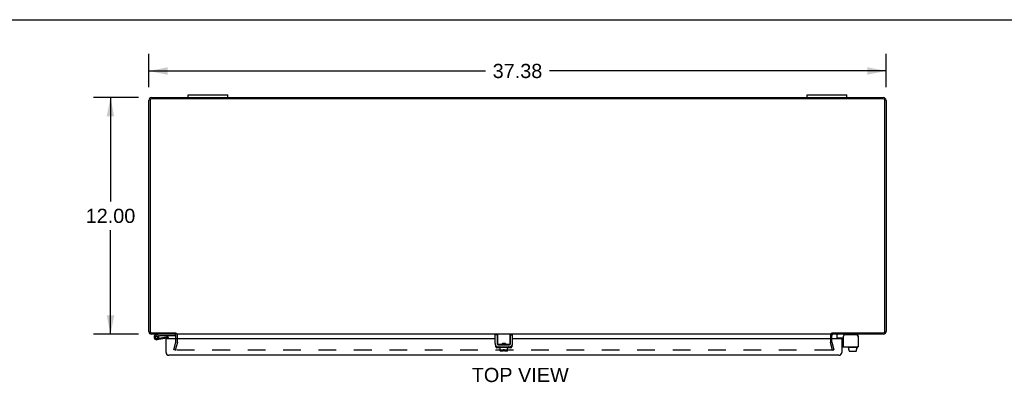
# Model space of a CAD drawing. Header units: inches. Extents: x 0 to 163, y 0 to 106.
# Tile 6 of 8: x 32 to 82, y 87 to 106. Entities that reach past the tile are written whole.
import ezdxf

# ---------------------------------------------------------------- set-up
doc = ezdxf.new("R2010")
doc.units = ezdxf.units.IN
doc.header["$LTSCALE"] = 8.976
doc.header["$MEASUREMENT"] = 0
doc.linetypes.add('HIDDEN', pattern=[0.2, 0.1, -0.1])
doc.layers.get('0').update_dxf_attribs({"linetype": 'CONTINUOUS'})
for name, color, linetype in [('DEFAULT_2', 8, 'HIDDEN'), ('DIMENSIONS', 7, 'CONTINUOUS'), ('DOOR_ASSEMBLY', 7, 'CONTINUOUS')]:
    doc.layers.add(name, color=color, linetype=linetype)
doc.styles.get("Standard").update_dxf_attribs({"font": 'arial.ttf'})
doc.dimstyles.new('DIMSTYLE_1', dxfattribs={"dimtxt": 0.72, "dimasz": 0.96, "dimexe": 0.09, "dimexo": 0.07, "dimgap": 0.0375, "dimtad": 0, "dimtih": 1, "dimtoh": 1, "dimzin": 4, "dimdsep": 46, "dimtxsty": 'Standard', "dimblk": '_FILLED', "dimblk1": '_FILLED', "dimblk2": '_FILLED', "dimcen": 0.09, "dimazin": 1, "dimtfac": 1, "dimtdec": 3, "dimtofl": 0, "dimtmove": 0, "dimatfit": 3, "dimldrblk": '_FILLED', "dimfxl": 0, "dimtolj": 1, "dimtzin": 4, "dimarcsym": 0})

# ---------------------------------------------------------------- blocks, each defined once
blk = doc.blocks.new('_FILLED')
at = {"color": 0, "linetype": 'ByBlock'}
blk.add_solid([(0, 0), (-1, 0.2), (-1, -0.2)], dxfattribs=at)
blk = doc.blocks.new('*D1')
at = {"layer": 'DIMENSIONS', "color": 2, "linetype": 'Continuous'}
for p, q in [((38.235, 102.181), (38.235, 103.864)), ((75.61, 102.181), (75.61, 103.864)), ((38.235, 103), (55.305, 103)), ((75.61, 103), (58.541, 103))]:
    blk.add_line(p, q, dxfattribs=at)
at = {"layer": 'DIMENSIONS', "color": 2, "linetype": 'Continuous', "xscale": 0.96, "yscale": 0.96, "zscale": 0.96, "rotation": 180}
blk.add_blockref('_FILLED', (38.235, 103), dxfattribs=at)
at = {"layer": 'DIMENSIONS', "color": 2, "linetype": 'Continuous', "xscale": 0.96, "yscale": 0.96, "zscale": 0.96}
blk.add_blockref('_FILLED', (75.61, 103), dxfattribs=at)
at = {"layer": 'DIMENSIONS', "color": 2, "linetype": 'Continuous', "insert": (56.923, 103.36), "char_height": 0.72, "width": 2.51599, "attachment_point": 2, "line_spacing_factor": 0.9}
blk.add_mtext('37.38', dxfattribs=at)
blk = doc.blocks.new('*D2')
at = {"layer": 'DIMENSIONS', "color": 2, "linetype": 'Continuous'}
for p, q in [((37.708, 101.654), (35.428, 101.654)), ((36.292, 101.654), (36.292, 96.374)), ((36.292, 89.654), (36.292, 94.934)), ((37.708, 89.654), (35.428, 89.654))]:
    blk.add_line(p, q, dxfattribs=at)
at = {"layer": 'DIMENSIONS', "color": 2, "linetype": 'Continuous', "xscale": 0.96, "yscale": 0.96, "zscale": 0.96}
for p, rotation in [((36.292, 101.654), 90), ((36.292, 89.654), 270)]:
    blk.add_blockref('_FILLED', p, dxfattribs=dict(at, rotation=rotation))
at = {"layer": 'DIMENSIONS', "color": 2, "linetype": 'Continuous', "insert": (36.292, 96.014), "char_height": 0.72, "width": 2.51599, "attachment_point": 2, "line_spacing_factor": 0.9}
blk.add_mtext('12.00', dxfattribs=at)

msp = doc.modelspace()

# ---------------------------------------------------------------- linework, layer by layer
at = {"color": 7, "linetype": 'Continuous'}
for p, q in [((0, 105.6), (163.2, 105.6)), ((40.235, 101.654), (40.235, 101.789)), ((40.235, 101.789), (42.235, 101.789)), ((42.235, 101.654), (42.235, 101.789)), ((71.61, 101.789), (73.61, 101.789)), ((71.61, 101.654), (71.61, 101.789)), ((73.61, 101.654), (73.61, 101.789)), ((39.61, 89.715), (39.61, 89.654)), ((55.888, 89.621), (55.784, 89.621)), ((55.888, 89.621), (55.888, 89.181)), ((55.918, 89.135), (55.918, 89.654)), ((56.535, 89.582), (56.533, 89.574)), ((56.543, 89.654), (56.543, 89.135)), ((56.573, 89.621), (56.677, 89.621)), ((56.573, 89.181), (56.573, 89.621)), ((73.121, 89.477), (73.121, 89.614)), ((73.131, 89.467), (73.446, 89.467)), ((74.184, 89.574), (74.184, 89.561)), ((55.916, 89.017), (55.916, 89.02)), ((56.113, 89.125), (55.928, 89.125)), ((55.948, 89.121), (56.513, 89.121)), ((55.977, 88.987), (55.977, 89.007)), ((56.474, 88.977), (55.987, 88.977)), ((56.05, 88.812), (56.05, 88.977)), ((56.119, 89.125), (56.111, 89.121)), ((56.138, 89.185), (56.323, 89.185)), ((56.138, 89.185), (56.138, 89.135)), ((56.138, 89.148), (56.147, 89.142)), ((56.149, 89.143), (56.138, 89.136)), ((56.206, 89.128), (56.185, 89.127)), ((56.207, 89.178), (56.186, 89.177)), ((56.196, 88.87), (56.264, 88.87)), ((56.196, 88.802), (56.196, 88.87)), ((56.218, 89.153), (56.202, 89.152)), ((56.26, 89.131), (56.206, 89.128)), ((56.25, 89.181), (56.207, 89.178)), ((56.242, 89.156), (56.218, 89.153)), ((56.258, 89.157), (56.242, 89.156)), ((56.271, 89.182), (56.25, 89.181)), ((56.281, 89.133), (56.26, 89.131)), ((56.264, 88.802), (56.264, 88.87)), ((56.311, 89.166), (56.323, 89.173)), ((56.323, 89.161), (56.313, 89.167)), ((56.32, 89.121), (56.331, 89.128)), ((56.323, 89.185), (56.323, 89.135)), ((56.533, 89.125), (56.347, 89.125)), ((56.42, 88.812), (56.42, 88.977)), ((56.484, 88.987), (56.484, 89.007)), ((56.544, 89.017), (56.544, 89.02)), ((73.36, 89.121), (73.446, 89.121)), ((73.664, 88.987), (73.664, 89.007)), ((74.161, 88.977), (73.674, 88.977)), ((73.717, 88.87), (73.717, 88.977)), ((73.717, 88.87), (73.733, 88.87)), ((73.732, 88.812), (73.732, 88.87)), ((73.733, 88.812), (73.733, 88.87)), ((74.126, 88.87), (74.109, 88.87)), ((74.109, 88.812), (74.109, 88.87)), ((74.11, 88.812), (74.11, 88.87)), ((74.126, 88.87), (74.126, 88.977)), ((74.171, 88.987), (74.171, 89.007)), ((56.196, 88.802), (56.06, 88.802)), ((56.41, 88.802), (56.264, 88.802)), ((73.743, 88.802), (74.098, 88.802))]:
    msp.add_line(p, q, dxfattribs=at)
at = {"color": 3, "linetype": 'Continuous'}
for p, q in [((38.235, 89.799), (38.235, 101.509)), ((38.298, 101.511), (38.298, 89.797)), ((75.467, 101.591), (38.378, 101.591)), ((38.38, 101.654), (75.465, 101.654)), ((75.547, 89.797), (75.547, 101.511)), ((75.61, 101.509), (75.61, 89.799)), ((38.378, 89.717), (39.607, 89.717)), ((39.61, 89.654), (38.38, 89.654)), ((39.61, 89.411), (39.61, 89.584)), ((72.833, 89.654), (39.637, 89.654)), ((39.685, 89.411), (39.685, 89.584)), ((55.784, 89.181), (55.784, 89.621)), ((56.677, 89.181), (56.677, 89.621)), ((72.785, 89.584), (72.785, 89.411)), ((75.465, 89.654), (72.86, 89.654)), ((72.86, 89.411), (72.86, 89.584)), ((72.863, 89.717), (75.467, 89.717)), ((73.446, 89.017), (73.446, 89.561)), ((74.124, 89.621), (73.506, 89.621)), ((74.184, 89.561), (74.184, 89.017)), ((55.916, 89.017), (56.544, 89.017)), ((73.36, 89.017), (74.184, 89.017))]:
    msp.add_line(p, q, dxfattribs=at)
at = {"color": 7, "linetype": 'Continuous'}
for points in [[(55.928, 89.574), (55.925, 89.582), (55.924, 89.585), (55.923, 89.588), (55.922, 89.591), (55.921, 89.594), (55.92, 89.597), (55.919, 89.6), (55.919, 89.602), (55.918, 89.605), (55.918, 89.607), (55.918, 89.609), (55.918, 89.611), (55.918, 89.613)], [(56.543, 89.613), (56.542, 89.611), (56.542, 89.609), (56.542, 89.607), (56.542, 89.605), (56.541, 89.602), (56.541, 89.6), (56.54, 89.597), (56.539, 89.594), (56.538, 89.591), (56.537, 89.588), (56.536, 89.585), (56.535, 89.582)], [(56.113, 89.125), (56.114, 89.125), (56.116, 89.125), (56.118, 89.125), (56.119, 89.125), (56.121, 89.126), (56.122, 89.126), (56.124, 89.126), (56.125, 89.126), (56.126, 89.127), (56.127, 89.127), (56.128, 89.127), (56.13, 89.128), (56.131, 89.128), (56.132, 89.129), (56.132, 89.129), (56.133, 89.13), (56.134, 89.13), (56.135, 89.131), (56.136, 89.131), (56.136, 89.132), (56.137, 89.133), (56.137, 89.133), (56.137, 89.134), (56.138, 89.135)], [(56.185, 89.127), (56.175, 89.126), (56.166, 89.125), (56.157, 89.124), (56.148, 89.124), (56.14, 89.123), (56.133, 89.122), (56.127, 89.122), (56.121, 89.121), (56.121, 89.121)], [(56.186, 89.177), (56.175, 89.176), (56.166, 89.175), (56.156, 89.174), (56.148, 89.174), (56.14, 89.173), (56.138, 89.173)], [(56.202, 89.152), (56.194, 89.151), (56.187, 89.15), (56.181, 89.149), (56.174, 89.148), (56.169, 89.148), (56.164, 89.147), (56.159, 89.146), (56.156, 89.145), (56.153, 89.145), (56.15, 89.144), (56.149, 89.143)], [(56.311, 89.166), (56.31, 89.165), (56.307, 89.164), (56.304, 89.164), (56.301, 89.163), (56.296, 89.162), (56.291, 89.161), (56.285, 89.16), (56.279, 89.16), (56.272, 89.159), (56.265, 89.158), (56.258, 89.157)], [(56.31, 89.185), (56.309, 89.185), (56.3, 89.184), (56.291, 89.183), (56.281, 89.183), (56.271, 89.182)], [(56.322, 89.136), (56.317, 89.136), (56.308, 89.135), (56.3, 89.134), (56.29, 89.133), (56.281, 89.133)], [(56.323, 89.135), (56.323, 89.134), (56.323, 89.133), (56.323, 89.133), (56.324, 89.132), (56.324, 89.131), (56.325, 89.131), (56.326, 89.13), (56.327, 89.13), (56.327, 89.129), (56.328, 89.129), (56.329, 89.128), (56.33, 89.128), (56.331, 89.128), (56.333, 89.127), (56.334, 89.127), (56.335, 89.126), (56.336, 89.126), (56.338, 89.126), (56.339, 89.126), (56.341, 89.125), (56.342, 89.125), (56.344, 89.125), (56.346, 89.125), (56.347, 89.125)]]:
    msp.add_lwpolyline(points, dxfattribs=at)
at = {"color": 3, "linetype": 'Continuous'}
for centre, radius, start, end in [((38.38, 101.509), 0.145, 90, 180), ((38.378, 101.511), 0.08, 90, 180), ((75.465, 101.509), 0.145, 0, 90), ((75.467, 101.511), 0.08, 0, 90), ((38.38, 89.799), 0.145, 180, 270), ((38.378, 89.797), 0.08, 180, 270), ((39.54, 89.584), 0.07, 0, 86.7683), ((72.93, 89.584), 0.07, 93.2317, 180), ((73.506, 89.561), 0.06, 90, 180), ((74.124, 89.561), 0.06, 0, 90), ((75.465, 89.799), 0.145, 270, 360), ((75.467, 89.797), 0.08, 270, 360), ((55.948, 89.181), 0.164, 180, 270), ((56.513, 89.181), 0.164, 270, 360)]:
    msp.add_arc(centre, radius, start, end, dxfattribs=at)
at = {"color": 7, "linetype": 'Continuous'}
for centre, radius, start, end in [((39.54, 89.584), 0.145, 48.0008, 51.2451), ((39.54, 89.584), 0.145, 0, 23.8852), ((72.93, 89.584), 0.145, 156.1148, 180), ((72.93, 89.584), 0.145, 128.7549, 131.9992), ((73.161, 89.614), 0.04, 90, 180), ((73.131, 89.477), 0.01, 180, 270), ((74.104, 89.574), 0.08, 0, 90), ((55.948, 89.181), 0.06, 180, 270), ((55.928, 89.135), 0.01, 180, 234.8477), ((55.987, 89.007), 0.01, 90, 180), ((55.987, 88.987), 0.01, 180, 270), ((56.474, 89.007), 0.01, 0, 90), ((56.474, 88.987), 0.01, 270, 360), ((56.513, 89.181), 0.06, 270, 360), ((56.533, 89.135), 0.01, 304.8438, 360), ((73.674, 89.007), 0.01, 90, 180), ((73.674, 88.987), 0.01, 180, 270), ((74.161, 89.007), 0.01, 0, 90), ((74.161, 88.987), 0.01, 270, 360), ((56.06, 88.812), 0.01, 180, 270), ((56.41, 88.812), 0.01, 270, 360)]:
    msp.add_arc(centre, radius, start, end, dxfattribs=at)
for centre, major_axis, ratio, start_param, end_param in [((73.743, 88.812), (-0.0111, 0), 0.898834, 6.283185, 7.853982), ((73.744, 88.812), (0.0112, 0), 0.889134, -3.141593, -1.570796), ((74.097, 88.812), (0.0114, 0), 0.875492, -1.570796, 0), ((74.098, 88.812), (-0.0113, 0), 0.88616, 7.853982, 9.424778)]:
    msp.add_ellipse(centre, major_axis=major_axis, ratio=ratio, start_param=start_param, end_param=end_param, dxfattribs=at)
at = {"layer": 'DEFAULT_2', "color": 8, "linetype": 'HIDDEN'}
for p, q in [((39.61, 89.256), (39.61, 89.411)), ((39.685, 89.256), (39.685, 89.411)), ((72.785, 89.411), (72.785, 89.256)), ((72.86, 89.256), (72.86, 89.411)), ((39.506, 88.861), (39.609, 89.246)), ((39.578, 88.842), (39.506, 88.861)), ((39.681, 89.226), (39.578, 88.842)), ((72.869, 88.842), (39.601, 88.842)), ((72.892, 88.842), (72.789, 89.226)), ((72.861, 89.246), (72.964, 88.861)), ((72.884, 88.856), (72.884, 88.856)), ((72.892, 88.842), (72.964, 88.861))]:
    msp.add_line(p, q, dxfattribs=at)
for points in [[(39.587, 88.86), (39.586, 88.859), (39.586, 88.857), (39.586, 88.856)], [(39.586, 88.856), (39.586, 88.856), (39.586, 88.854), (39.587, 88.853), (39.587, 88.851), (39.588, 88.85), (39.588, 88.849), (39.589, 88.848), (39.59, 88.846), (39.591, 88.845), (39.593, 88.845), (39.594, 88.844), (39.595, 88.843)], [(39.601, 88.842), (39.6, 88.842), (39.598, 88.842), (39.597, 88.843), (39.595, 88.843)], [(72.882, 88.85), (72.882, 88.849), (72.881, 88.848), (72.88, 88.846), (72.879, 88.845), (72.877, 88.845), (72.876, 88.844), (72.875, 88.843), (72.873, 88.843), (72.872, 88.842), (72.87, 88.842), (72.869, 88.842)], [(72.884, 88.856), (72.884, 88.854), (72.883, 88.853), (72.883, 88.851), (72.882, 88.85)], [(72.883, 88.86), (72.884, 88.859), (72.884, 88.857), (72.884, 88.856)]]:
    msp.add_lwpolyline(points, dxfattribs=at)
for centre, radius, start, end in [((39.54, 89.584), 0.145, 23.8852, 48.0008), ((72.93, 89.584), 0.145, 131.9992, 156.1148), ((39.57, 89.256), 0.04, 345, 360), ((39.57, 89.256), 0.115, 345, 360), ((72.9, 89.256), 0.115, 180, 195), ((72.9, 89.256), 0.04, 180, 195)]:
    msp.add_arc(centre, radius, start, end, dxfattribs=at)
at = {"layer": 'DOOR_ASSEMBLY', "color": 7, "linetype": 'Continuous'}
for p, q in [((38.783, 89.654), (38.601, 89.622)), ((38.612, 89.564), (38.783, 89.594)), ((38.634, 89.435), (38.645, 89.437)), ((38.648, 89.377), (39.15, 89.465)), ((38.725, 89.572), (38.677, 89.538)), ((38.683, 89.471), (38.682, 89.471)), ((38.739, 89.454), (39.139, 89.524)), ((38.783, 89.594), (39.583, 89.594)), ((38.816, 89.467), (38.827, 89.408)), ((39.049, 89.59), (39.049, 89.594)), ((39.049, 89.59), (39.305, 89.59)), ((39.126, 89.411), (39.11, 89.411)), ((39.185, 89.411), (39.185, 89.436)), ((39.245, 89.436), (39.245, 89.411)), ((39.305, 89.59), (39.305, 89.594)), ((39.583, 89.594), (39.583, 89.64)), ((73.344, 89.411), (73.36, 89.411))]:
    msp.add_line(p, q, dxfattribs=at)
at = {"layer": 'DOOR_ASSEMBLY', "color": 3, "linetype": 'Continuous'}
for p, q in [((39.11, 88.731), (39.11, 89.411)), ((55.784, 89.411), (39.126, 89.411)), ((55.918, 89.411), (55.888, 89.411)), ((56.573, 89.411), (56.543, 89.411)), ((73.344, 89.411), (56.677, 89.411)), ((73.36, 89.411), (73.36, 88.731)), ((55.829, 89.02), (55.829, 89.068)), ((56.05, 88.97), (55.879, 88.97)), ((56.329, 89.126), (56.335, 89.126)), ((56.591, 88.97), (56.42, 88.97)), ((56.641, 89.076), (56.641, 89.02)), ((73.215, 88.586), (39.255, 88.586))]:
    msp.add_line(p, q, dxfattribs=at)
at = {"layer": 'DOOR_ASSEMBLY', "color": 7, "linetype": 'Continuous'}
msp.add_circle((38.623, 89.499), 0.0625, dxfattribs=at)
for centre, radius, start, end in [((38.623, 89.499), 0.125, 100, 41.8342), ((38.623, 89.499), 0.0659, 100.0038, 35.4784), ((38.623, 89.499), 0.065, 334.1884, 280), ((39.155, 89.436), 0.09, 0, 100), ((39.155, 89.436), 0.03, 0, 100)]:
    msp.add_arc(centre, radius, start, end, dxfattribs=at)
at = {"layer": 'DOOR_ASSEMBLY', "color": 3, "linetype": 'Continuous'}
for centre, radius, start, end in [((55.879, 89.02), 0.05, 180, 270), ((56.591, 89.02), 0.05, 270, 360), ((56.591, 89.076), 0.05, 0, 3.4231), ((39.255, 88.731), 0.145, 180, 270), ((73.215, 88.731), 0.145, 270, 360)]:
    msp.add_arc(centre, radius, start, end, dxfattribs=at)

# ---------------------------------------------------------------- texts
at = {"layer": 'DIMENSIONS', "color": 2, "linetype": 'Continuous', "insert": (57.063, 87.948), "char_height": 0.72, "width": 4.90617, "attachment_point": 2, "line_spacing_factor": 0.9}
msp.add_mtext('TOP VIEW', dxfattribs=at)

# ---------------------------------------------------------------- dimensions: what is measured, and where the dimension line sits
at = {"layer": 'DIMENSIONS', "color": 2, "linetype": 'Continuous'}
dim = msp.add_linear_dim(base=(75.610021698, 102.999548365), p1=(38.235021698, 103.933548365), p2=(75.610021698, 103.933548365), dimstyle='DIMSTYLE_1', dxfattribs=at)
dim.commit()
dim.dimension.update_dxf_attribs({"geometry": '*D1', "text_midpoint": (56.919655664, 102.995534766), "dimtype": 160})
dim = msp.add_linear_dim(base=(36.292, 89.654), p1=(37.778, 101.654), p2=(37.778, 89.654), angle=270, dimstyle='DIMSTYLE_1', dxfattribs=at)
dim.commit()
dim.dimension.update_dxf_attribs({"geometry": '*D2', "text_midpoint": (36.322, 95.65), "dimtype": 160})

doc.saveas('drawing.dxf')
